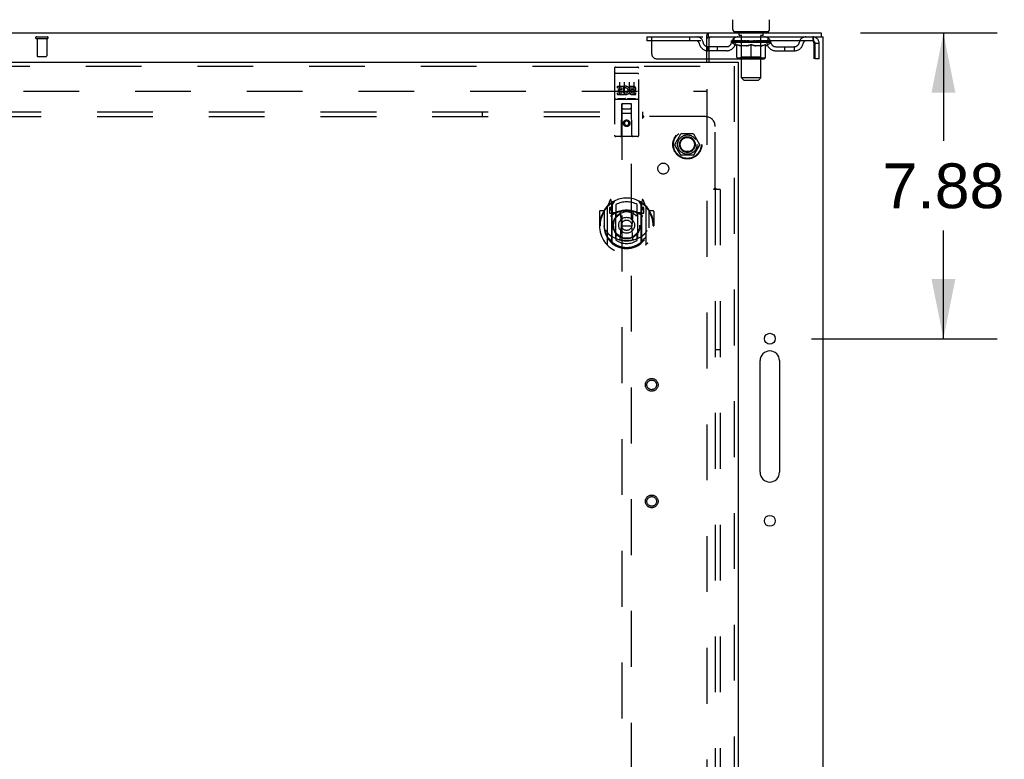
# Model space of a CAD drawing. Header units: inches. Extents: x 0 to 262, y 0 to 169.
# Tile 67 of 78: x 87 to 112, y 105 to 124. Entities that reach past the tile are written whole.
import ezdxf

# ---------------------------------------------------------------- set-up
doc = ezdxf.new("R2010")
doc.units = ezdxf.units.IN
doc.header["$LTSCALE"] = 14.384615
doc.header["$MEASUREMENT"] = 0
doc.linetypes.add('HIDDEN', pattern=[0.2, 0.1, -0.1])
doc.layers.get('0').update_dxf_attribs({"linetype": 'CONTINUOUS'})
for name, color, linetype in [('DEFAULT_2', 8, 'HIDDEN'), ('DIMENSIONS', 7, 'CONTINUOUS'), ('MAIN_DOOR_ASSEMBLY', 7, 'CONTINUOUS'), ('SUBPANEL', 7, 'CONTINUOUS')]:
    doc.layers.add(name, color=color, linetype=linetype)
doc.styles.get("Standard").update_dxf_attribs({"font": 'arial.ttf'})
doc.dimstyles.new('DIMSTYLE_1', dxfattribs={"dimtxt": 1.153846, "dimasz": 1.538462, "dimexe": 0.09, "dimexo": 0.07, "dimgap": 0.0375, "dimtad": 0, "dimtih": 1, "dimtoh": 1, "dimzin": 4, "dimdsep": 46, "dimtxsty": 'Standard', "dimblk": '_FILLED', "dimblk1": '_FILLED', "dimblk2": '_FILLED', "dimcen": 0.09, "dimadec": 3, "dimazin": 1, "dimtfac": 1, "dimtdec": 3, "dimtofl": 0, "dimtmove": 0, "dimatfit": 3, "dimldrblk": '_FILLED', "dimfxl": 0, "dimtolj": 1, "dimtzin": 4, "dimarcsym": 0})

# ---------------------------------------------------------------- blocks, each defined once
blk = doc.blocks.new('_FILLED')
at = {"color": 0, "linetype": 'ByBlock'}
blk.add_solid([(0, 0), (-1, 0.2), (-1, -0.2)], dxfattribs=at)
blk = doc.blocks.new('*D14')
at = {"layer": 'DIMENSIONS', "color": 2, "linetype": 'Continuous'}
for p, q in [((108.726, 123.629), (112.244, 123.629)), ((110.859, 123.629), (110.859, 120.846)), ((110.859, 115.754), (110.859, 118.538)), ((107.463, 115.754), (112.244, 115.754))]:
    blk.add_line(p, q, dxfattribs=at)
at = {"layer": 'DIMENSIONS', "color": 2, "linetype": 'Continuous', "xscale": 1.5384615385, "yscale": 1.5384615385, "zscale": 1.5384615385}
for p, rotation in [((110.859, 123.629), 90), ((110.859, 115.754), 270)]:
    blk.add_blockref('_FILLED', p, dxfattribs=dict(at, rotation=rotation))
at = {"layer": 'DIMENSIONS', "color": 2, "linetype": 'Continuous', "insert": (110.859, 120.269), "char_height": 1.1538, "width": 3.13554, "attachment_point": 2, "line_spacing_factor": 0.9}
blk.add_mtext('7.88', dxfattribs=at)

msp = doc.modelspace()

# ---------------------------------------------------------------- linework, layer by layer
at = {"color": 7, "linetype": 'Continuous'}
for p, q in [((105.433, 123.719), (105.433, 123.968)), ((106.383, 123.719), (106.383, 123.968)), ((58.814, 123.629), (107.71, 123.629)), ((104.762, 122.879), (104.762, 123.53)), ((104.801, 123.629), (104.801, 123.525)), ((105.47, 123.659), (105.47, 123.629)), ((106.345, 123.659), (105.47, 123.659)), ((106.345, 123.659), (106.345, 123.629)), ((107.71, 123.629), (107.71, 123.525))]:
    msp.add_line(p, q, dxfattribs=at)
at = {"color": 3, "linetype": 'Continuous'}
for p, q in [((104.801, 123.525), (107.762, 123.525)), ((107.762, 63.733), (107.762, 123.525)), ((104.814, 123.465), (104.814, 122.879)), ((104.762, 122.963), (104.814, 122.963)), ((106.137, 112.316), (106.137, 115.191)), ((106.637, 115.191), (106.637, 112.316))]:
    msp.add_line(p, q, dxfattribs=at)
at = {"color": 7, "linetype": 'Continuous'}
for points in [[(104.762, 123.53), (104.763, 123.533), (104.764, 123.537), (104.765, 123.541), (104.767, 123.546), (104.768, 123.552), (104.769, 123.558), (104.77, 123.563), (104.772, 123.575)], [(104.772, 123.575), (104.773, 123.58), (104.774, 123.586), (104.775, 123.591), (104.777, 123.597), (104.778, 123.602), (104.779, 123.606), (104.781, 123.61), (104.782, 123.614), (104.784, 123.617), (104.786, 123.62), (104.788, 123.623), (104.79, 123.625), (104.792, 123.627), (104.795, 123.628), (104.797, 123.629), (104.799, 123.629), (104.801, 123.629)]]:
    msp.add_lwpolyline(points, dxfattribs=at)
at = {"color": 3, "linetype": 'Continuous'}
msp.add_lwpolyline([(104.762, 123.481), (104.764, 123.481), (104.766, 123.482), (104.768, 123.483), (104.77, 123.484), (104.772, 123.485), (104.774, 123.487), (104.776, 123.488), (104.777, 123.49), (104.779, 123.492), (104.78, 123.494), (104.781, 123.496), (104.783, 123.498), (104.784, 123.5), (104.785, 123.503), (104.786, 123.505), (104.787, 123.508), (104.788, 123.51), (104.789, 123.512), (104.79, 123.515), (104.791, 123.517), (104.792, 123.519), (104.793, 123.52), (104.795, 123.522), (104.796, 123.523), (104.797, 123.524), (104.799, 123.525), (104.8, 123.525), (104.801, 123.525)], dxfattribs=at)
for centre in [(106.387, 115.754), (106.387, 111.066)]:
    msp.add_circle(centre, 0.141, dxfattribs=at)
for centre, radius, start, end in [((104.874, 123.465), 0.06, 90, 180), ((106.387, 115.191), 0.25, 0, 180), ((106.387, 112.316), 0.25, 180, 360)]:
    msp.add_arc(centre, radius, start, end, dxfattribs=at)
at = {"color": 7, "linetype": 'Continuous'}
for centre, start, end in [((105.493, 123.719), 180, 270), ((106.323, 123.719), 270, 360)]:
    msp.add_arc(centre, 0.06, start, end, dxfattribs=at)
at = {"layer": 'DEFAULT_2', "color": 8, "linetype": 'HIDDEN'}
for p, q in [((87.495, 123.525), (87.779, 123.525)), ((103.22, 123.525), (103.22, 123.421)), ((103.22, 123.525), (104.801, 123.525)), ((103.345, 123.088), (103.345, 123.525)), ((104.32, 123.525), (104.32, 123.421)), ((105.47, 123.421), (105.47, 123.525)), ((105.563, 123.659), (105.563, 123.629)), ((105.598, 123.569), (105.598, 123.649)), ((105.667, 123.559), (105.608, 123.559)), ((105.659, 122.469), (105.659, 123.549)), ((106.208, 123.559), (106.148, 123.559)), ((106.157, 122.469), (106.157, 123.549)), ((106.218, 123.569), (106.218, 123.649)), ((106.253, 123.659), (106.253, 123.629)), ((106.345, 123.421), (106.345, 123.525)), ((107.491, 123.525), (107.491, 123.421)), ((107.493, 123.524), (107.491, 123.525)), ((87.495, 123.482), (87.779, 123.482)), ((87.513, 123.482), (87.513, 123.035)), ((87.761, 123.482), (87.761, 123.035)), ((107.491, 123.421), (103.22, 123.421)), ((104.793, 123.17), (104.793, 123.274)), ((105.276, 123.274), (104.793, 123.274)), ((105.043, 123.17), (105.043, 123.274)), ((105.401, 123.384), (105.401, 123.421)), ((106.414, 123.384), (105.401, 123.384)), ((105.529, 123.295), (105.401, 123.384)), ((105.409, 123.416), (105.409, 123.421)), ((105.416, 123.413), (105.416, 123.416)), ((105.416, 123.413), (106.399, 123.413)), ((105.423, 123.413), (105.423, 123.416)), ((105.424, 123.413), (105.424, 123.416)), ((105.432, 123.416), (105.432, 123.421)), ((105.445, 123.413), (105.445, 123.416)), ((105.446, 123.413), (105.446, 123.416)), ((105.469, 123.416), (105.469, 123.421)), ((105.481, 123.413), (105.481, 123.416)), ((105.483, 123.413), (105.483, 123.416)), ((105.646, 123.416), (105.485, 123.416)), ((105.52, 123.416), (105.52, 123.421)), ((105.521, 123.413), (105.521, 123.416)), ((105.521, 123.413), (105.521, 123.416)), ((105.524, 123.413), (105.524, 123.416)), ((105.529, 123.295), (105.537, 123.295)), ((105.53, 123.413), (105.53, 123.416)), ((105.53, 123.413), (105.53, 123.416)), ((105.532, 123.413), (105.532, 123.416)), ((105.535, 123.413), (105.535, 123.416)), ((105.537, 123.005), (105.537, 123.329)), ((105.538, 123.413), (105.538, 123.416)), ((105.55, 123.413), (105.55, 123.416)), ((105.564, 123.413), (105.564, 123.416)), ((105.565, 123.413), (105.565, 123.418)), ((105.581, 123.413), (105.581, 123.416)), ((105.582, 123.416), (105.582, 123.421)), ((105.59, 123.413), (105.59, 123.416)), ((105.593, 123.413), (105.593, 123.416)), ((105.601, 123.413), (105.601, 123.416)), ((105.61, 123.413), (105.61, 123.419)), ((105.622, 123.413), (105.622, 123.416)), ((105.624, 123.413), (105.624, 123.416)), ((105.646, 123.413), (105.646, 123.416)), ((105.7, 123.416), (105.65, 123.416)), ((105.795, 123.295), (105.651, 123.295)), ((105.654, 123.416), (105.654, 123.421)), ((105.658, 123.007), (105.658, 123.381)), ((105.66, 123.413), (105.66, 123.416)), ((105.664, 123.413), (105.664, 123.416)), ((105.668, 123.413), (105.668, 123.42)), ((105.672, 123.413), (105.672, 123.416)), ((105.68, 123.413), (105.68, 123.416)), ((105.7, 123.413), (105.7, 123.416)), ((105.76, 123.416), (105.712, 123.416)), ((105.729, 123.413), (105.729, 123.416)), ((105.734, 123.416), (105.734, 123.421)), ((105.737, 123.413), (105.737, 123.416)), ((105.739, 123.413), (105.739, 123.421)), ((105.741, 123.413), (105.741, 123.416)), ((105.747, 123.413), (105.747, 123.416)), ((105.76, 123.413), (105.76, 123.416)), ((105.824, 123.416), (105.78, 123.416)), ((105.791, 123.413), (105.791, 123.416)), ((105.816, 123.416), (105.908, 123.421)), ((105.82, 123.416), (105.82, 123.421)), ((105.82, 123.416), (105.82, 123.421)), ((105.82, 123.421), (105.82, 123.421)), ((105.82, 123.413), (105.82, 123.416)), ((105.823, 123.413), (105.823, 123.416)), ((105.824, 123.413), (105.824, 123.416)), ((105.824, 123.413), (105.824, 123.416)), ((105.891, 123.416), (105.852, 123.416)), ((105.857, 123.413), (105.857, 123.416)), ((105.891, 123.413), (105.891, 123.416)), ((105.905, 123.416), (105.905, 123.416)), ((105.905, 123.413), (105.905, 123.416)), ((105.905, 123.413), (105.905, 123.416)), ((105.908, 123.416), (105.908, 123.421)), ((105.908, 122.975), (105.908, 123.33)), ((105.91, 123.413), (105.91, 123.416)), ((105.91, 123.413), (105.91, 123.416)), ((105.91, 123.416), (105.91, 123.416)), ((105.911, 123.416), (105.963, 123.416)), ((105.924, 123.413), (105.924, 123.416)), ((105.937, 123.416), (105.937, 123.419)), ((105.937, 123.419), (105.999, 123.416)), ((105.954, 123.416), (105.954, 123.418)), ((105.958, 123.413), (105.958, 123.416)), ((105.991, 123.413), (105.991, 123.416)), ((105.991, 123.413), (105.991, 123.416)), ((105.991, 123.416), (106.035, 123.416)), ((105.992, 123.413), (105.992, 123.416)), ((105.995, 123.416), (105.995, 123.421)), ((105.995, 123.416), (105.995, 123.421)), ((105.995, 123.421), (105.995, 123.421)), ((105.995, 123.413), (105.995, 123.416)), ((106.164, 123.295), (106.02, 123.295)), ((106.024, 123.413), (106.024, 123.416)), ((106.055, 123.413), (106.055, 123.416)), ((106.055, 123.416), (106.103, 123.416)), ((106.068, 123.413), (106.068, 123.416)), ((106.074, 123.413), (106.074, 123.416)), ((106.076, 123.413), (106.076, 123.421)), ((106.078, 123.413), (106.078, 123.416)), ((106.081, 123.416), (106.081, 123.421)), ((106.086, 123.413), (106.086, 123.416)), ((106.115, 123.413), (106.115, 123.416)), ((106.115, 123.416), (106.165, 123.416)), ((106.135, 123.413), (106.135, 123.416)), ((106.143, 123.413), (106.143, 123.416)), ((106.147, 123.413), (106.147, 123.42)), ((106.151, 123.413), (106.151, 123.416)), ((106.155, 123.413), (106.155, 123.416)), ((106.158, 123.007), (106.158, 123.381)), ((106.161, 123.416), (106.161, 123.421)), ((106.169, 123.413), (106.169, 123.416)), ((106.169, 123.416), (106.33, 123.416)), ((106.191, 123.413), (106.191, 123.416)), ((106.193, 123.413), (106.193, 123.416)), ((106.205, 123.413), (106.205, 123.419)), ((106.214, 123.413), (106.214, 123.416)), ((106.222, 123.413), (106.222, 123.416)), ((106.225, 123.413), (106.225, 123.416)), ((106.233, 123.416), (106.233, 123.421)), ((106.234, 123.413), (106.234, 123.416)), ((106.25, 123.413), (106.25, 123.418)), ((106.251, 123.413), (106.251, 123.416)), ((106.265, 123.413), (106.265, 123.416)), ((106.277, 123.413), (106.277, 123.416)), ((106.278, 123.005), (106.278, 123.329)), ((106.278, 123.295), (106.286, 123.295)), ((106.28, 123.413), (106.28, 123.416)), ((106.283, 123.413), (106.283, 123.416)), ((106.285, 123.413), (106.285, 123.416)), ((106.285, 123.413), (106.285, 123.416)), ((106.286, 123.295), (106.414, 123.384)), ((106.291, 123.413), (106.291, 123.416)), ((106.294, 123.413), (106.294, 123.416)), ((106.294, 123.413), (106.294, 123.416)), ((106.295, 123.416), (106.295, 123.421)), ((106.332, 123.413), (106.332, 123.416)), ((106.334, 123.413), (106.334, 123.416)), ((106.346, 123.416), (106.346, 123.421)), ((106.369, 123.413), (106.369, 123.416)), ((106.37, 123.413), (106.37, 123.416)), ((106.383, 123.416), (106.383, 123.421)), ((106.391, 123.413), (106.391, 123.416)), ((106.392, 123.413), (106.392, 123.416)), ((106.399, 123.413), (106.399, 123.416)), ((106.406, 123.416), (106.406, 123.421)), ((106.414, 123.384), (106.414, 123.421)), ((106.539, 123.274), (107.022, 123.274)), ((106.772, 123.17), (106.772, 123.274)), ((107.022, 123.17), (107.022, 123.274)), ((107.524, 123.358), (107.524, 122.963)), ((107.554, 122.963), (107.554, 123.358)), ((107.658, 123.358), (107.554, 123.358)), ((107.658, 122.963), (107.658, 123.358)), ((87.523, 123.025), (87.751, 123.025)), ((105.276, 123.17), (104.793, 123.17)), ((105.658, 123.007), (105.626, 122.975)), ((106.158, 123.007), (105.658, 123.007)), ((106.158, 123.007), (106.189, 122.975)), ((106.539, 123.17), (107.022, 123.17)), ((103.47, 122.963), (104.762, 122.963)), ((104.814, 122.963), (107.524, 122.963)), ((106.248, 122.975), (105.567, 122.975)), ((107.658, 122.963), (107.554, 122.963)), ((106.157, 122.469), (105.659, 122.469)), ((105.719, 122.409), (105.659, 122.469)), ((105.719, 122.409), (106.097, 122.409)), ((106.097, 122.409), (106.157, 122.469)), ((84.283, 122.129), (104.762, 122.129)), ((104.762, 122.181), (104.762, 65.077)), ((103.944, 120.759), (104.098, 121.027)), ((104.416, 121.032), (104.107, 121.032)), ((104.425, 121.027), (104.579, 120.759)), ((104.098, 120.482), (103.944, 120.749)), ((104.579, 120.749), (104.425, 120.482)), ((104.416, 120.477), (104.107, 120.477))]:
    msp.add_line(p, q, dxfattribs=at)
for points in [[(107.493, 123.524), (107.495, 123.521), (107.498, 123.516), (107.5, 123.509), (107.502, 123.5), (107.505, 123.489), (107.507, 123.476), (107.509, 123.462), (107.512, 123.447), (107.514, 123.431), (107.516, 123.413), (107.519, 123.395), (107.521, 123.377), (107.524, 123.358)], [(105.651, 123.295), (105.632, 123.298), (105.613, 123.303), (105.595, 123.308), (105.576, 123.314), (105.556, 123.321), (105.537, 123.329)], [(105.537, 123.329), (105.558, 123.321), (105.578, 123.314), (105.598, 123.308), (105.618, 123.303), (105.637, 123.298), (105.657, 123.295)], [(105.787, 123.295), (105.807, 123.298), (105.827, 123.303), (105.847, 123.308), (105.867, 123.315), (105.887, 123.322), (105.908, 123.33)], [(105.908, 123.328), (105.888, 123.321), (105.869, 123.314), (105.85, 123.308), (105.832, 123.303), (105.813, 123.298), (105.795, 123.295)], [(105.908, 123.33), (105.928, 123.322), (105.949, 123.315), (105.969, 123.308), (105.989, 123.303), (106.009, 123.298), (106.028, 123.295)], [(106.02, 123.295), (106.002, 123.298), (105.983, 123.303), (105.965, 123.308), (105.946, 123.314), (105.927, 123.321), (105.908, 123.328)], [(106.158, 123.295), (106.178, 123.298), (106.198, 123.303), (106.217, 123.308), (106.237, 123.314), (106.258, 123.321), (106.278, 123.329)], [(106.278, 123.329), (106.258, 123.321), (106.239, 123.314), (106.22, 123.308), (106.201, 123.303), (106.183, 123.298), (106.164, 123.295)], [(107.495, 123.42), (107.493, 123.421), (107.491, 123.421)], [(107.495, 123.42), (107.498, 123.418), (107.5, 123.415), (107.502, 123.412), (107.505, 123.408), (107.507, 123.403), (107.509, 123.398), (107.512, 123.392), (107.514, 123.386), (107.516, 123.379), (107.519, 123.372), (107.521, 123.365), (107.524, 123.358)]]:
    msp.add_lwpolyline(points, dxfattribs=at)
for radius in [0.372, 0.356, 0.204, 0.183]:
    msp.add_circle((104.262, 120.754), radius, dxfattribs=at)
for centre, radius, start, end in [((87.495, 123.504), 0.0215, 90, 270), ((87.779, 123.504), 0.0215, 270, 90), ((104.504, 123.358), 0.167, 8.0716, 90), ((105.565, 123.358), 0.167, 90, 171.9284), ((105.588, 123.649), 0.01, 0, 90), ((105.608, 123.569), 0.01, 180, 270), ((105.649, 123.549), 0.01, 0, 90), ((106.167, 123.549), 0.01, 90, 180), ((106.208, 123.569), 0.01, 270, 360), ((106.228, 123.649), 0.01, 90, 180), ((106.25, 123.358), 0.167, 8.0716, 90), ((107.311, 123.358), 0.167, 90, 171.9284), ((107.491, 123.358), 0.167, 0, 90), ((104.504, 123.359), 0.0625, 7.9863, 90), ((104.793, 123.399), 0.229, 187.9863, 270), ((104.793, 123.399), 0.125, 188.0716, 270), ((105.276, 123.399), 0.125, 270, 351.9284), ((105.276, 123.399), 0.229, 270, 352.0137), ((105.565, 123.359), 0.0625, 90, 172.0137), ((105.626, 123.381), 0.0318, 0, 90), ((106.189, 123.381), 0.0318, 90, 180), ((106.25, 123.359), 0.0625, 7.9863, 90), ((106.539, 123.399), 0.229, 187.9863, 270), ((106.539, 123.399), 0.125, 188.0716, 270), ((107.022, 123.399), 0.125, 270, 351.9284), ((107.022, 123.399), 0.229, 270, 352.0137), ((107.311, 123.359), 0.0625, 90, 172.0137), ((107.491, 123.358), 0.063, 0, 90), ((87.523, 123.035), 0.01, 180, 270), ((87.751, 123.035), 0.01, 270, 360), ((103.47, 123.088), 0.125, 180, 270), ((105.567, 123.005), 0.0296, 180, 270), ((106.248, 123.005), 0.0296, 270, 360), ((104.107, 121.022), 0.01, 90.0113, 149.988), ((104.416, 121.022), 0.01, 30.0108, 89.9876), ((103.953, 120.754), 0.01, 150.0117, 209.9873), ((104.57, 120.754), 0.01, 330.0117, 29.9873), ((104.107, 120.487), 0.01, 210.0108, 269.9876), ((104.416, 120.487), 0.01, 270.0113, 329.988)]:
    msp.add_arc(centre, radius, start, end, dxfattribs=at)
for centre, major_axis, ratio, start_param, end_param in [((105.908, 123.421), (0.506, 0.005), 0.05963, 2.96643, 3.140963), ((105.385, 123.412), (0.158, 0), 0.060556, 0.430652, 1.470503), ((105.908, 123.421), (0.506, 0), 0.060556, -3.141593, -2.96706), ((105.385, 123.406), (0.158, 0.002), 0.05963, 1.376596, 1.469874), ((105.908, 123.421), (0.506, 0.011), 0.05688, 2.791345, 2.965878), ((105.366, 123.412), (0.158, 0.002), 0.05963, 0.25549, 1.295341), ((105.421, 123.412), (0.158, -0.002), 0.05963, 0.605815, 1.645666), ((105.908, 123.421), (0.506, -0.005), 0.05963, -2.96643, -2.791898), ((105.421, 123.406), (0.158, 0), 0.060556, 1.551758, 1.645036), ((105.366, 123.406), (0.158, 0.003), 0.05688, 1.20151, 1.294789), ((105.422, 123.408), (0.131, 0.001), 0.05963, 1.065228, 1.614276), ((105.406, 123.408), (0.131, 0.003), 0.05688, 0.890143, 1.43919), ((105.452, 123.408), (0.131, 0), 0.060556, 1.240391, 1.789438), ((105.908, 123.421), (0.506, 0.015), 0.052395, 2.616403, 2.790936), ((105.363, 123.412), (0.158, 0.003), 0.05688, 0.080405, 1.120256), ((105.471, 123.412), (0.158, -0.003), 0.05688, 0.7809, 1.820751), ((105.908, 123.421), (0.506, -0.011), 0.05688, -2.791345, -2.616812), ((105.471, 123.406), (0.158, -0.002), 0.05963, 1.72692, 1.820198), ((105.363, 123.406), (0.158, 0.005), 0.052395, 1.026568, 1.119847), ((105.405, 123.408), (0.131, 0.004), 0.052395, 0.715201, 1.264248), ((105.497, 123.408), (0.131, -0.001), 0.05963, 1.415553, 1.9646), ((105.908, 123.421), (0.506, 0.02), 0.046319, 2.441654, 2.616187), ((105.534, 123.412), (0.158, -0.005), 0.052395, 0.955842, 1.995693), ((105.377, 123.412), (0.158, 0.005), 0.052395, -0.094537, 0.945314), ((105.908, 123.421), (0.506, -0.015), 0.052395, -2.616403, -2.44187), ((105.534, 123.406), (0.158, -0.003), 0.05688, 1.902006, 1.995284), ((105.377, 123.406), (0.158, 0.006), 0.046319, 0.851819, 0.945098), ((105.42, 123.408), (0.131, 0.005), 0.046319, 0.540452, 1.089499), ((105.553, 123.408), (0.131, -0.003), 0.05688, 1.590638, 2.139686), ((105.908, 123.421), (0.506, 0.024), 0.038841, 2.267123, 2.441656), ((105.609, 123.412), (0.158, -0.006), 0.046319, 1.130591, 2.170442), ((105.406, 123.412), (0.158, 0.006), 0.046319, -0.269286, 0.770565), ((105.908, 123.421), (0.506, -0.02), 0.046319, -2.441654, -2.267121), ((105.609, 123.406), (0.158, -0.005), 0.052395, 2.076947, 2.170226), ((105.406, 123.406), (0.158, 0.007), 0.038841, 0.677289, 0.770567), ((105.45, 123.408), (0.131, 0.006), 0.038841, 0.365921, 0.914969), ((105.621, 123.408), (0.131, -0.004), 0.052395, 1.76558, 2.314627), ((105.908, 123.421), (0.506, 0.027), 0.030195, 2.09281, 2.267343), ((105.693, 123.412), (0.158, -0.007), 0.038841, 1.305122, 2.344973), ((105.451, 123.412), (0.158, 0.007), 0.038841, -0.443817, 0.596034), ((105.908, 123.421), (0.506, -0.024), 0.038841, -2.267123, -2.092591), ((105.693, 123.406), (0.158, -0.006), 0.046319, 2.251696, 2.344975), ((105.451, 123.406), (0.158, 0.008), 0.030195, 0.502975, 0.596254), ((105.493, 123.408), (0.131, 0.007), 0.030195, 0.191608, 0.740655), ((105.697, 123.408), (0.131, -0.005), 0.046319, 1.940329, 2.489376), ((105.51, 123.412), (0.158, 0.008), 0.030195, -0.61813, 0.421721), ((105.908, 123.421), (0.506, 0.029), 0.020645, 1.918687, 2.09322), ((105.783, 123.412), (0.158, -0.008), 0.030195, 1.479435, 2.519286), ((105.908, 123.421), (0.506, -0.027), 0.030195, -2.09281, -1.918277), ((105.783, 123.406), (0.158, -0.007), 0.038841, 2.426227, 2.519505), ((105.51, 123.406), (0.158, 0.009), 0.020645, 0.328852, 0.422131), ((105.549, 123.408), (0.131, 0.007), 0.020645, 0.017485, 0.566532), ((105.78, 123.408), (0.131, -0.006), 0.038841, 2.11486, 2.663907), ((105.581, 123.412), (0.158, 0.009), 0.020645, -0.792253, 0.247598), ((105.908, 123.421), (0.506, 0.03), 0.010478, 1.744704, 1.919237), ((105.877, 123.412), (0.158, -0.009), 0.020645, 1.653558, 2.693409), ((105.908, 123.421), (0.506, -0.029), 0.020645, -1.918687, -1.744154), ((105.877, 123.406), (0.158, -0.008), 0.030195, 2.60054, 2.693819), ((105.581, 123.406), (0.158, 0.009), 0.010478, 0.154869, 0.248148), ((105.616, 123.408), (0.131, 0.008), 0.010478, 6.126688, 6.675735), ((105.867, 123.408), (0.131, -0.007), 0.030195, 2.289173, 2.83822), ((105.662, 123.412), (0.158, 0.009), 0.010478, -0.966236, -0.000846), ((105.972, 123.412), (0.158, -0.009), 0.010478, 1.827541, 2.867392), ((105.908, 123.421), (0.506, -0.03), 0.010478, -1.744704, -1.563007), ((105.972, 123.406), (0.158, -0.009), 0.020645, 2.774664, 2.867942), ((105.954, 123.408), (0.131, -0.007), 0.020645, 2.463296, 3.012344), ((105.843, 123.412), (0.158, 0.009), 0.010478, 0.274201, 1.314052), ((105.774, 123.408), (0.131, 0.008), 0.010478, -0.000483, 0.504314), ((105.75, 123.406), (0.158, 0.009), 0.010478, 0.099668, 0.192946), ((105.908, 123.421), (0.506, 0.03), 0.010478, -1.571421, -1.396888), ((106.065, 123.406), (0.158, -0.009), 0.010478, 2.74231, 2.948646), ((106.041, 123.408), (0.131, -0.008), 0.010478, 2.637279, 3.14189), ((105.938, 123.412), (0.158, 0.009), 0.020645, 0.448184, 1.488034), ((105.861, 123.408), (0.131, 0.007), 0.020645, 0.129249, 0.678296), ((105.843, 123.406), (0.158, 0.009), 0.020645, 0.273651, 0.366929), ((105.908, 123.421), (0.506, 0.029), 0.020645, -1.397439, -1.222906), ((106.153, 123.412), (0.158, -0.009), 0.010478, -3.140747, -2.175357), ((105.908, 123.421), (0.506, -0.03), 0.010478, 1.222355, 1.396888), ((106.032, 123.412), (0.158, 0.008), 0.030195, 0.622307, 1.662158), ((105.948, 123.408), (0.131, 0.007), 0.030195, 0.303372, 0.852419), ((106.199, 123.408), (0.131, -0.008), 0.010478, 2.749043, 3.29809), ((106.234, 123.412), (0.158, -0.009), 0.020645, 2.893995, 3.933846), ((105.938, 123.406), (0.158, 0.008), 0.030195, 0.447774, 0.541052), ((106.234, 123.406), (0.158, -0.009), 0.010478, 2.893445, 2.986723), ((105.908, 123.421), (0.506, 0.027), 0.030195, -1.223315, -1.048783), ((105.908, 123.421), (0.506, -0.029), 0.020645, 1.048373, 1.222906), ((106.122, 123.412), (0.158, 0.007), 0.038841, 0.79662, 1.836471), ((106.035, 123.408), (0.131, 0.006), 0.038841, 0.477686, 1.026733), ((106.266, 123.408), (0.131, -0.007), 0.020645, 2.57506, 3.124108), ((106.206, 123.412), (0.158, 0.006), 0.046319, 0.971151, 2.011002), ((106.305, 123.412), (0.158, -0.008), 0.030195, 2.719872, 3.759723), ((106.032, 123.406), (0.158, 0.007), 0.038841, 0.622087, 0.715366), ((106.305, 123.406), (0.158, -0.009), 0.020645, 2.719462, 2.812741), ((105.908, 123.421), (0.506, 0.024), 0.038841, -1.049002, -0.874469), ((105.908, 123.421), (0.506, -0.027), 0.030195, 0.87425, 1.048783), ((106.118, 123.408), (0.131, 0.005), 0.046319, 0.652216, 1.201263), ((106.281, 123.412), (0.158, 0.005), 0.052395, 1.1459, 2.185751), ((106.322, 123.408), (0.131, -0.007), 0.030195, 2.400937, 2.949985), ((106.364, 123.412), (0.158, -0.007), 0.038841, 2.545558, 3.585409), ((106.194, 123.408), (0.131, 0.004), 0.052395, 0.826965, 1.376012), ((106.122, 123.406), (0.158, 0.006), 0.046319, 0.796618, 0.889896), ((106.364, 123.406), (0.158, -0.008), 0.030195, 2.545339, 2.638617), ((106.344, 123.412), (0.158, 0.003), 0.05688, 1.320842, 2.360692), ((105.908, 123.421), (0.506, 0.02), 0.046319, -0.874471, -0.699939), ((105.908, 123.421), (0.506, -0.024), 0.038841, 0.699936, 0.874469), ((106.409, 123.412), (0.158, -0.006), 0.046319, 2.371028, 3.410879), ((106.365, 123.408), (0.131, -0.006), 0.038841, 2.226624, 2.775671), ((106.394, 123.412), (0.158, 0.002), 0.05963, 1.495927, 2.535778), ((106.262, 123.408), (0.131, 0.003), 0.05688, 1.001907, 1.550954), ((106.438, 123.412), (0.158, -0.005), 0.052395, 2.196279, 3.23613), ((106.395, 123.408), (0.131, -0.005), 0.046319, 2.052093, 2.601141), ((106.206, 123.406), (0.158, 0.005), 0.052395, 0.971367, 1.064645), ((106.409, 123.406), (0.158, -0.007), 0.038841, 2.371026, 2.464304), ((106.43, 123.412), (0.158, 0), 0.060556, 1.671089, 2.71094), ((106.452, 123.412), (0.158, -0.003), 0.05688, 2.021337, 3.061188), ((105.908, 123.421), (0.506, 0.015), 0.052395, -0.699723, -0.52519), ((105.908, 123.421), (0.506, -0.02), 0.046319, 0.525406, 0.699939), ((106.449, 123.412), (0.158, -0.002), 0.05963, 1.846251, 2.886102), ((106.318, 123.408), (0.131, 0.001), 0.05963, 1.176993, 1.72604), ((106.41, 123.408), (0.131, -0.004), 0.052395, 1.877344, 2.426392), ((106.363, 123.408), (0.131, 0), 0.060556, 1.352155, 1.901202), ((106.409, 123.408), (0.131, -0.003), 0.05688, 1.702402, 2.25145), ((106.393, 123.408), (0.131, -0.001), 0.05963, 1.527317, 2.076364), ((106.281, 123.406), (0.158, 0.003), 0.05688, 1.146309, 1.239587), ((106.438, 123.406), (0.158, -0.006), 0.046319, 2.196495, 2.289773), ((105.908, 123.421), (0.506, 0.011), 0.05688, -0.524781, -0.350248), ((105.908, 123.421), (0.506, -0.015), 0.052395, 0.350657, 0.52519), ((106.344, 123.406), (0.158, 0.002), 0.05963, 1.321394, 1.414673), ((106.452, 123.406), (0.158, -0.005), 0.052395, 2.021746, 2.115024), ((105.908, 123.421), (0.506, 0.005), 0.05963, -0.349695, -0.175162), ((105.908, 123.421), (0.506, -0.011), 0.05688, 0.175715, 0.350248), ((106.394, 123.406), (0.158, 0), 0.060556, 1.496556, 1.589835), ((106.449, 123.406), (0.158, -0.003), 0.05688, 1.846804, 1.940083), ((106.43, 123.406), (0.158, -0.002), 0.05963, 1.671719, 1.764997), ((105.908, 123.421), (0.506, 0), 0.060556, -0.174533, 0), ((105.908, 123.421), (0.506, -0.005), 0.05963, 0.000629, 0.175162)]:
    msp.add_ellipse(centre, major_axis=major_axis, ratio=ratio, start_param=start_param, end_param=end_param, dxfattribs=at)
at = {"layer": 'MAIN_DOOR_ASSEMBLY', "color": 3, "linetype": 'Continuous'}
for p, q in [((83.012, 122.879), (105.574, 122.879)), ((105.574, 122.775), (105.574, 64.483))]:
    msp.add_line(p, q, dxfattribs=at)
at = {"layer": 'MAIN_DOOR_ASSEMBLY', "color": 8, "linetype": 'HIDDEN'}
for p, q in [((83.012, 122.775), (105.574, 122.775)), ((102.417, 122.747), (102.982, 122.747)), ((105.47, 122.775), (105.47, 64.483)), ((102.387, 122.717), (102.387, 120.992)), ((102.403, 122.588), (102.402, 122.588)), ((102.404, 122.588), (102.403, 122.588)), ((102.405, 122.588), (102.404, 122.588)), ((102.405, 122.588), (102.405, 122.588)), ((102.406, 122.588), (102.405, 122.588)), ((102.407, 122.588), (102.406, 122.588)), ((102.408, 122.588), (102.407, 122.588)), ((102.409, 122.588), (102.408, 122.588)), ((102.409, 122.589), (102.409, 122.588)), ((102.41, 122.589), (102.409, 122.589)), ((102.411, 122.589), (102.41, 122.589)), ((102.412, 122.589), (102.411, 122.589)), ((102.413, 122.589), (102.412, 122.589)), ((102.414, 122.589), (102.413, 122.589)), ((102.414, 122.589), (102.414, 122.589)), ((102.415, 122.589), (102.414, 122.589)), ((102.416, 122.589), (102.415, 122.589)), ((102.416, 122.589), (102.982, 122.589)), ((102.982, 122.589), (102.982, 122.589)), ((102.982, 122.589), (102.983, 122.589)), ((102.983, 122.589), (102.984, 122.589)), ((102.984, 122.589), (102.985, 122.589)), ((102.985, 122.589), (102.986, 122.589)), ((102.986, 122.589), (102.987, 122.589)), ((102.987, 122.589), (102.987, 122.589)), ((102.987, 122.589), (102.988, 122.589)), ((102.988, 122.589), (102.989, 122.589)), ((102.989, 122.589), (102.99, 122.588)), ((102.99, 122.588), (102.991, 122.588)), ((102.991, 122.588), (102.991, 122.588)), ((102.993, 122.588), (102.993, 122.588)), ((102.993, 122.588), (102.994, 122.588)), ((102.994, 122.588), (102.995, 122.588)), ((103.011, 120.992), (103.011, 122.717)), ((102.467, 122.212), (102.467, 122.254)), ((102.467, 122.254), (102.623, 122.254)), ((102.512, 122.356), (102.512, 122.05)), ((102.623, 122.076), (102.623, 122.254)), ((102.648, 122.206), (102.631, 122.245)), ((102.637, 122.356), (102.637, 122.05)), ((102.762, 122.356), (102.762, 122.05)), ((102.78, 122.212), (102.78, 122.254)), ((102.78, 122.254), (102.872, 122.254)), ((102.887, 122.356), (102.887, 122.05)), ((102.467, 122.212), (102.581, 122.212)), ((102.467, 122.041), (102.467, 122.083)), ((102.467, 122.083), (102.581, 122.083)), ((102.467, 122.041), (102.623, 122.041)), ((102.488, 122.127), (102.488, 122.169)), ((102.488, 122.169), (102.581, 122.169)), ((102.488, 122.127), (102.581, 122.127)), ((102.581, 122.169), (102.581, 122.212)), ((102.581, 122.083), (102.581, 122.127)), ((102.623, 122.076), (102.636, 122.095)), ((102.623, 122.041), (102.623, 122.053)), ((102.627, 122.051), (102.623, 122.053)), ((102.78, 122.212), (102.872, 122.212)), ((102.84, 122.127), (102.886, 122.127)), ((102.843, 122.168), (102.872, 122.168)), ((102.843, 122.083), (102.936, 122.083)), ((102.843, 122.041), (102.936, 122.041)), ((102.936, 122.041), (102.936, 122.083)), ((102.417, 121.919), (102.982, 121.919)), ((102.66, 121.935), (102.488, 121.935)), ((102.569, 120.992), (102.573, 121.802)), ((102.594, 121.802), (102.573, 121.802)), ((102.574, 121.802), (102.574, 95.8)), ((102.804, 121.802), (102.594, 121.802)), ((102.91, 121.935), (102.738, 121.935)), ((102.826, 121.802), (102.804, 121.802)), ((102.824, 95.8), (102.824, 121.802)), ((102.829, 120.992), (102.826, 121.802)), ((102.827, 121.552), (102.571, 121.552)), ((102.614, 121.677), (102.784, 121.677)), ((102.699, 121.374), (102.637, 121.338)), ((102.637, 121.338), (102.637, 121.265)), ((102.637, 121.338), (102.647, 121.332)), ((102.637, 121.265), (102.647, 121.271)), ((102.637, 121.265), (102.699, 121.229)), ((102.699, 121.362), (102.647, 121.332)), ((102.647, 121.332), (102.647, 121.271)), ((102.647, 121.271), (102.699, 121.241)), ((102.699, 121.374), (102.699, 121.362)), ((102.762, 121.338), (102.699, 121.374)), ((102.752, 121.332), (102.699, 121.362)), ((102.699, 121.241), (102.752, 121.271)), ((102.699, 121.229), (102.762, 121.265)), ((102.699, 121.229), (102.699, 121.241)), ((102.762, 121.338), (102.752, 121.332)), ((102.752, 121.271), (102.752, 121.332)), ((102.762, 121.265), (102.752, 121.271)), ((102.762, 121.265), (102.762, 121.338)), ((102.982, 120.962), (102.417, 120.962)), ((102.274, 119.328), (102.203, 119.152)), ((102.296, 119.248), (102.295, 119.248)), ((102.295, 119.248), (102.295, 119.247)), ((102.295, 119.248), (102.295, 119.247)), ((102.317, 119.244), (102.302, 119.325)), ((102.317, 118.228), (102.317, 119.244)), ((102.324, 119.197), (102.394, 119.306)), ((102.324, 118.253), (102.324, 119.256)), ((102.327, 119.231), (102.327, 119.024)), ((102.424, 119.209), (102.424, 118.956)), ((102.974, 118.956), (102.974, 119.209)), ((103.004, 119.306), (103.074, 119.197)), ((103.072, 119.024), (103.072, 119.231)), ((103.074, 118.253), (103.074, 119.256)), ((103.096, 119.325), (103.082, 119.244)), ((103.082, 119.244), (103.082, 118.228)), ((103.103, 119.247), (103.099, 119.251)), ((103.195, 119.152), (103.124, 119.328)), ((101.999, 119.031), (101.999, 118.658)), ((102.117, 119.046), (102.014, 119.046)), ((102.117, 119.046), (102.117, 118.658)), ((102.125, 119.031), (102.117, 119.046)), ((102.124, 119.069), (102.124, 118.611)), ((102.199, 119.141), (102.199, 118.174)), ((102.257, 119.137), (102.257, 118.987)), ((102.324, 119.137), (102.257, 119.137)), ((102.257, 118.987), (102.317, 118.987)), ((102.265, 119.129), (102.294, 119.083)), ((102.417, 118.986), (102.344, 118.986)), ((102.347, 119.004), (102.412, 119.004)), ((102.417, 118.345), (102.417, 118.976)), ((102.536, 119.002), (102.567, 118.658)), ((102.862, 119.002), (102.832, 118.658)), ((103.054, 118.986), (102.982, 118.986)), ((102.982, 118.976), (102.982, 118.345)), ((102.986, 119.004), (103.052, 119.004)), ((103.142, 119.137), (103.074, 119.137)), ((103.082, 118.987), (103.142, 118.987)), ((103.104, 119.083), (103.133, 119.129)), ((103.142, 118.987), (103.142, 119.137)), ((103.199, 118.174), (103.199, 119.141)), ((103.282, 119.046), (103.273, 119.031)), ((103.274, 119.069), (103.274, 118.611)), ((103.282, 118.658), (103.282, 119.046)), ((103.384, 119.046), (103.282, 119.046)), ((103.399, 119.031), (103.399, 118.658)), ((101.999, 118.658), (102.014, 118.658)), ((102.117, 118.658), (102.132, 118.658)), ((102.124, 118.611), (102.124, 118.608)), ((102.536, 118.318), (102.567, 118.658)), ((102.567, 118.658), (102.832, 118.658)), ((102.862, 118.318), (102.832, 118.658)), ((103.282, 118.658), (103.267, 118.658)), ((103.274, 118.611), (103.274, 118.608)), ((103.384, 118.658), (103.399, 118.658)), ((102.424, 118.395), (102.424, 118.292)), ((102.974, 118.292), (102.974, 118.395))]:
    msp.add_line(p, q, dxfattribs=at)
at = {"layer": 'MAIN_DOOR_ASSEMBLY', "color": 7, "linetype": 'Continuous'}
msp.add_line((105.574, 122.879), (105.574, 122.775), dxfattribs=at)
at = {"layer": 'MAIN_DOOR_ASSEMBLY', "color": 8, "linetype": 'HIDDEN'}
for points in [[(102.402, 122.588), (102.402, 122.588), (102.402, 122.588), (102.401, 122.588), (102.401, 122.588), (102.401, 122.588), (102.4, 122.588), (102.4, 122.587), (102.399, 122.587), (102.399, 122.587), (102.399, 122.587), (102.398, 122.587), (102.398, 122.587), (102.398, 122.587), (102.397, 122.587), (102.397, 122.587), (102.397, 122.587), (102.397, 122.587), (102.396, 122.587), (102.396, 122.587), (102.396, 122.587), (102.395, 122.587), (102.395, 122.586), (102.395, 122.586), (102.394, 122.586), (102.394, 122.586), (102.394, 122.586), (102.394, 122.586), (102.393, 122.586), (102.393, 122.586), (102.393, 122.586), (102.393, 122.586), (102.392, 122.586), (102.392, 122.586), (102.392, 122.586), (102.392, 122.585), (102.391, 122.585), (102.391, 122.585), (102.391, 122.585), (102.391, 122.585), (102.39, 122.585), (102.39, 122.585), (102.39, 122.585), (102.39, 122.585), (102.39, 122.585), (102.389, 122.585), (102.389, 122.584), (102.389, 122.584), (102.389, 122.584), (102.389, 122.584), (102.389, 122.584), (102.388, 122.584), (102.388, 122.584), (102.388, 122.584), (102.388, 122.584), (102.388, 122.584), (102.388, 122.583), (102.388, 122.583), (102.388, 122.583), (102.387, 122.583), (102.387, 122.583), (102.387, 122.583), (102.387, 122.583), (102.387, 122.583), (102.387, 122.583), (102.387, 122.583), (102.387, 122.582), (102.387, 122.582), (102.387, 122.582), (102.387, 122.582), (102.387, 122.582), (102.387, 122.582), (102.387, 122.582), (102.387, 122.582), (102.387, 122.582), (102.387, 122.582), (102.387, 122.581), (102.387, 122.581)], [(102.991, 122.588), (102.992, 122.588), (102.993, 122.588)], [(102.995, 122.588), (102.996, 122.588), (102.996, 122.588), (102.996, 122.588), (102.997, 122.588), (102.997, 122.588), (102.997, 122.588), (102.998, 122.588), (102.998, 122.587), (102.999, 122.587), (102.999, 122.587), (102.999, 122.587), (103, 122.587), (103, 122.587), (103, 122.587), (103.001, 122.587), (103.001, 122.587), (103.001, 122.587), (103.001, 122.587), (103.002, 122.587), (103.002, 122.587), (103.002, 122.587), (103.003, 122.587), (103.003, 122.586), (103.003, 122.586), (103.004, 122.586), (103.004, 122.586), (103.004, 122.586), (103.004, 122.586), (103.005, 122.586), (103.005, 122.586), (103.005, 122.586), (103.005, 122.586), (103.006, 122.586), (103.006, 122.586), (103.006, 122.586), (103.006, 122.585), (103.007, 122.585), (103.007, 122.585), (103.007, 122.585), (103.007, 122.585), (103.008, 122.585), (103.008, 122.585), (103.008, 122.585), (103.008, 122.585), (103.008, 122.585), (103.009, 122.585), (103.009, 122.584), (103.009, 122.584), (103.009, 122.584), (103.009, 122.584), (103.009, 122.584), (103.01, 122.584), (103.01, 122.584), (103.01, 122.584), (103.01, 122.584), (103.01, 122.584), (103.01, 122.583), (103.01, 122.583), (103.01, 122.583), (103.011, 122.583), (103.011, 122.583), (103.011, 122.583), (103.011, 122.583), (103.011, 122.583), (103.011, 122.583), (103.011, 122.583), (103.011, 122.582), (103.011, 122.582), (103.011, 122.582), (103.011, 122.582), (103.011, 122.582), (103.011, 122.582), (103.011, 122.582), (103.011, 122.582), (103.011, 122.582), (103.011, 122.582), (103.011, 122.581), (103.011, 122.581)], [(102.488, 121.935), (102.488, 121.935), (102.488, 121.935), (102.487, 121.935), (102.487, 121.935), (102.487, 121.935), (102.487, 121.935), (102.487, 121.935), (102.486, 121.935), (102.486, 121.935), (102.486, 121.935), (102.486, 121.935), (102.486, 121.935), (102.486, 121.935), (102.485, 121.935), (102.485, 121.935), (102.485, 121.935), (102.485, 121.935), (102.485, 121.935), (102.485, 121.935), (102.484, 121.935), (102.484, 121.935), (102.484, 121.935), (102.484, 121.935), (102.484, 121.935), (102.484, 121.935), (102.484, 121.935), (102.484, 121.935), (102.483, 121.935), (102.483, 121.935), (102.483, 121.935), (102.483, 121.935), (102.483, 121.935), (102.483, 121.935), (102.483, 121.935), (102.483, 121.936), (102.482, 121.936), (102.482, 121.936), (102.482, 121.936), (102.482, 121.936), (102.482, 121.936), (102.482, 121.936), (102.482, 121.936), (102.482, 121.936), (102.482, 121.936), (102.482, 121.936), (102.482, 121.936)], [(102.667, 121.936), (102.666, 121.936), (102.666, 121.936), (102.666, 121.936), (102.666, 121.936), (102.666, 121.936), (102.666, 121.936), (102.666, 121.936), (102.666, 121.936), (102.666, 121.936), (102.666, 121.936), (102.665, 121.936), (102.665, 121.935), (102.665, 121.935), (102.665, 121.935), (102.665, 121.935), (102.665, 121.935), (102.665, 121.935), (102.665, 121.935), (102.665, 121.935), (102.664, 121.935), (102.664, 121.935), (102.664, 121.935), (102.664, 121.935), (102.664, 121.935), (102.664, 121.935), (102.664, 121.935), (102.663, 121.935), (102.663, 121.935), (102.663, 121.935), (102.663, 121.935), (102.663, 121.935), (102.663, 121.935), (102.662, 121.935), (102.662, 121.935), (102.662, 121.935), (102.662, 121.935), (102.662, 121.935), (102.662, 121.935), (102.661, 121.935), (102.661, 121.935), (102.661, 121.935), (102.661, 121.935), (102.661, 121.935), (102.66, 121.935), (102.66, 121.935)], [(102.738, 121.935), (102.738, 121.935), (102.738, 121.935), (102.737, 121.935), (102.737, 121.935), (102.737, 121.935), (102.737, 121.935), (102.737, 121.935), (102.736, 121.935), (102.736, 121.935), (102.736, 121.935), (102.736, 121.935), (102.736, 121.935), (102.736, 121.935), (102.735, 121.935), (102.735, 121.935), (102.735, 121.935), (102.735, 121.935), (102.735, 121.935), (102.735, 121.935), (102.734, 121.935), (102.734, 121.935), (102.734, 121.935), (102.734, 121.935), (102.734, 121.935), (102.734, 121.935), (102.734, 121.935), (102.734, 121.935), (102.733, 121.935), (102.733, 121.935), (102.733, 121.935), (102.733, 121.935), (102.733, 121.935), (102.733, 121.935), (102.733, 121.935), (102.733, 121.936), (102.732, 121.936), (102.732, 121.936), (102.732, 121.936), (102.732, 121.936), (102.732, 121.936), (102.732, 121.936), (102.732, 121.936), (102.732, 121.936), (102.732, 121.936), (102.732, 121.936), (102.732, 121.936)], [(102.917, 121.936), (102.916, 121.936), (102.916, 121.936), (102.916, 121.936), (102.916, 121.936), (102.916, 121.936), (102.916, 121.936), (102.916, 121.936), (102.916, 121.936), (102.916, 121.936), (102.916, 121.936), (102.915, 121.936), (102.915, 121.935), (102.915, 121.935), (102.915, 121.935), (102.915, 121.935), (102.915, 121.935), (102.915, 121.935), (102.915, 121.935), (102.915, 121.935), (102.914, 121.935), (102.914, 121.935), (102.914, 121.935), (102.914, 121.935), (102.914, 121.935), (102.914, 121.935), (102.914, 121.935), (102.913, 121.935), (102.913, 121.935), (102.913, 121.935), (102.913, 121.935), (102.913, 121.935), (102.913, 121.935), (102.912, 121.935), (102.912, 121.935), (102.912, 121.935), (102.912, 121.935), (102.912, 121.935), (102.912, 121.935), (102.911, 121.935), (102.911, 121.935), (102.911, 121.935), (102.911, 121.935), (102.911, 121.935), (102.91, 121.935), (102.91, 121.935)], [(102.154, 119.097), (102.154, 119.097), (102.155, 119.098), (102.156, 119.099), (102.156, 119.1), (102.157, 119.101), (102.158, 119.101), (102.159, 119.102), (102.159, 119.103), (102.16, 119.104), (102.161, 119.104), (102.162, 119.105), (102.162, 119.106), (102.163, 119.107), (102.164, 119.107), (102.165, 119.108), (102.166, 119.109), (102.166, 119.109), (102.167, 119.11), (102.168, 119.111), (102.169, 119.111), (102.17, 119.112), (102.171, 119.112), (102.172, 119.113), (102.172, 119.114), (102.173, 119.114), (102.174, 119.115), (102.175, 119.115), (102.176, 119.116), (102.177, 119.116), (102.178, 119.117), (102.179, 119.117), (102.18, 119.118), (102.18, 119.118), (102.181, 119.118)], [(103.217, 119.118), (103.218, 119.118), (103.218, 119.118), (103.219, 119.117), (103.22, 119.117), (103.221, 119.116), (103.222, 119.116), (103.223, 119.115), (103.224, 119.115), (103.225, 119.114), (103.226, 119.114), (103.227, 119.113), (103.227, 119.112), (103.228, 119.112), (103.229, 119.111), (103.23, 119.111), (103.231, 119.11), (103.232, 119.109), (103.232, 119.109), (103.233, 119.108), (103.234, 119.107), (103.235, 119.107), (103.236, 119.106), (103.236, 119.105), (103.237, 119.104), (103.238, 119.104), (103.239, 119.103), (103.239, 119.102), (103.24, 119.101), (103.241, 119.101), (103.242, 119.1), (103.242, 119.099), (103.243, 119.098), (103.244, 119.097), (103.244, 119.097)], [(102.167, 118.544), (102.17, 118.539), (102.173, 118.534), (102.176, 118.529), (102.178, 118.525), (102.181, 118.52), (102.184, 118.516), (102.187, 118.512), (102.189, 118.508), (102.192, 118.504), (102.194, 118.501), (102.197, 118.497), (102.199, 118.494), (102.202, 118.491), (102.204, 118.488), (102.206, 118.485), (102.208, 118.482), (102.21, 118.479), (102.213, 118.476), (102.215, 118.474), (102.217, 118.471), (102.219, 118.469), (102.221, 118.467), (102.223, 118.464), (102.225, 118.462), (102.226, 118.46), (102.228, 118.458), (102.23, 118.457), (102.232, 118.455), (102.234, 118.453), (102.235, 118.451), (102.237, 118.45), (102.238, 118.448), (102.24, 118.447), (102.242, 118.445), (102.243, 118.444), (102.245, 118.443)], [(103.153, 118.443), (103.155, 118.444), (103.156, 118.445), (103.158, 118.447), (103.16, 118.448), (103.161, 118.45), (103.163, 118.451), (103.164, 118.453), (103.166, 118.455), (103.168, 118.457), (103.17, 118.458), (103.172, 118.46), (103.173, 118.462), (103.175, 118.464), (103.177, 118.467), (103.179, 118.469), (103.181, 118.471), (103.183, 118.474), (103.185, 118.476), (103.188, 118.479), (103.19, 118.482), (103.192, 118.485), (103.194, 118.488), (103.196, 118.491), (103.199, 118.494), (103.201, 118.497), (103.204, 118.501), (103.206, 118.504), (103.209, 118.508), (103.211, 118.512), (103.214, 118.516), (103.217, 118.52), (103.22, 118.525), (103.222, 118.529), (103.225, 118.534), (103.228, 118.539), (103.232, 118.544)], [(102.181, 118.197), (102.18, 118.198), (102.18, 118.198), (102.179, 118.198), (102.178, 118.199), (102.177, 118.199), (102.176, 118.2), (102.175, 118.2), (102.174, 118.201), (102.173, 118.201), (102.172, 118.202), (102.172, 118.202), (102.171, 118.203), (102.17, 118.204), (102.169, 118.204), (102.168, 118.205), (102.167, 118.206), (102.166, 118.206), (102.166, 118.207), (102.165, 118.207), (102.164, 118.208), (102.163, 118.209), (102.162, 118.21), (102.162, 118.21), (102.161, 118.211), (102.16, 118.212), (102.159, 118.213), (102.159, 118.213), (102.158, 118.214), (102.157, 118.215), (102.156, 118.216), (102.156, 118.216), (102.155, 118.217), (102.154, 118.218), (102.154, 118.219)], [(102.887, 118.301), (102.882, 118.299), (102.876, 118.298), (102.871, 118.297), (102.865, 118.295), (102.86, 118.294), (102.854, 118.293), (102.849, 118.292), (102.843, 118.29), (102.838, 118.289), (102.833, 118.288), (102.827, 118.287), (102.822, 118.286), (102.816, 118.285), (102.81, 118.284), (102.805, 118.283), (102.799, 118.282), (102.794, 118.282), (102.788, 118.281), (102.783, 118.28), (102.777, 118.28), (102.772, 118.279), (102.766, 118.278), (102.76, 118.278), (102.755, 118.277), (102.749, 118.277), (102.744, 118.277), (102.738, 118.276), (102.733, 118.276), (102.727, 118.276), (102.721, 118.276), (102.716, 118.275), (102.71, 118.275), (102.705, 118.275), (102.699, 118.275), (102.693, 118.275), (102.688, 118.275), (102.682, 118.275), (102.677, 118.276), (102.671, 118.276), (102.665, 118.276), (102.66, 118.276), (102.654, 118.277), (102.649, 118.277), (102.643, 118.277), (102.638, 118.278), (102.632, 118.278), (102.626, 118.279), (102.621, 118.28), (102.615, 118.28), (102.61, 118.281), (102.604, 118.282), (102.599, 118.282), (102.593, 118.283), (102.588, 118.284), (102.582, 118.285), (102.577, 118.286), (102.571, 118.287), (102.566, 118.288), (102.56, 118.289), (102.555, 118.29), (102.549, 118.292), (102.544, 118.293), (102.538, 118.294), (102.533, 118.295), (102.527, 118.297), (102.522, 118.298), (102.516, 118.299), (102.511, 118.301)], [(103.244, 118.219), (103.244, 118.218), (103.243, 118.217), (103.242, 118.216), (103.242, 118.216), (103.241, 118.215), (103.24, 118.214), (103.239, 118.213), (103.239, 118.213), (103.238, 118.212), (103.237, 118.211), (103.236, 118.21), (103.236, 118.21), (103.235, 118.209), (103.234, 118.208), (103.233, 118.207), (103.232, 118.207), (103.232, 118.206), (103.231, 118.206), (103.23, 118.205), (103.229, 118.204), (103.228, 118.204), (103.227, 118.203), (103.227, 118.202), (103.226, 118.202), (103.225, 118.201), (103.224, 118.201), (103.223, 118.2), (103.222, 118.2), (103.221, 118.199), (103.22, 118.199), (103.219, 118.198), (103.218, 118.198), (103.218, 118.198), (103.217, 118.197)]]:
    msp.add_lwpolyline(points, dxfattribs=at)
for centre, radius in [((102.699, 121.302), 0.085), ((102.699, 121.302), 0.0845), ((102.699, 118.676), 0.35), ((102.699, 118.676), 0.335), ((102.699, 118.676), 0.205), ((102.699, 118.676), 0.133), ((103.345, 114.567), 0.164), ((103.345, 114.567), 0.124), ((103.345, 111.567), 0.164), ((103.345, 111.567), 0.124)]:
    msp.add_circle(centre, radius, dxfattribs=at)
for centre, radius, start, end in [((102.417, 122.717), 0.03, 90, 180), ((102.982, 122.717), 0.03, 0, 90), ((102.673, 122.147), 0.107, 244.2636, 113.4027), ((102.872, 122.19), 0.0644, 282.2995, 90.0775), ((102.673, 122.147), 0.0639, 234.8895, 113.4026), ((102.843, 122.104), 0.0635, 90, 270), ((102.843, 122.105), 0.0219, 100.307, 270), ((102.872, 122.19), 0.0219, 269.9011, 90), ((102.417, 121.889), 0.03, 90, 180), ((102.614, 121.762), 0.04, 90, 180), ((102.784, 121.762), 0.04, 0, 90), ((102.982, 121.889), 0.03, 0, 90), ((102.614, 121.717), 0.04, 180, 270), ((102.784, 121.717), 0.04, 270, 360), ((102.417, 120.992), 0.03, 180, 270), ((102.539, 120.992), 0.03, 270, 360), ((102.859, 120.992), 0.03, 180, 270), ((102.982, 120.992), 0.03, 270, 360), ((102.699, 118.658), 0.7, 125.5126, 54.4874), ((102.699, 118.676), 0.7, 35.2961, 144.7039), ((102.288, 119.322), 0.015, 10, 158.1959), ((102.304, 119.211), 0.02, 0, 125.5126), ((102.307, 119.231), 0.02, 0, 125.2543), ((102.344, 119.256), 0.02, 121.4688, 179.9992), ((102.699, 118.676), 0.6, 62.7204, 117.2796), ((103.054, 119.256), 0.02, 0, 58.5295), ((103.092, 119.231), 0.02, 54.7457, 180), ((103.094, 119.211), 0.02, 54.4874, 180), ((103.11, 119.322), 0.015, 21.8041, 170), ((102.014, 119.031), 0.015, 90, 180), ((102.699, 118.658), 0.685, 146.9885, 180), ((102.144, 119.069), 0.02, 144.7039, 180), ((102.214, 119.141), 0.015, 135.0748, 180), ((102.269, 119.132), 0.005, 90, 212.6792), ((102.699, 118.345), 0.7, 53.2319, 126.7681), ((102.136, 118.982), 0.188, 0, 32.6792), ((102.344, 119.006), 0.02, 180, 270), ((102.347, 119.024), 0.02, 180, 270), ((102.412, 119.024), 0.02, 270, 293.464), ((102.432, 118.976), 0.015, 112.9863, 180), ((102.699, 118.363), 0.7, 66.536, 113.464), ((102.454, 118.956), 0.03, 180, 311.1261), ((102.699, 118.676), 0.343, 48.8739, 131.1261), ((102.516, 119), 0.02, 5.0796, 105.6131), ((102.882, 119), 0.02, 74.3869, 174.9204), ((102.944, 118.956), 0.03, 228.8739, 360), ((102.967, 118.976), 0.015, 0, 67.0137), ((102.986, 119.024), 0.02, 246.536, 270), ((103.052, 119.024), 0.02, 270, 360), ((103.054, 119.006), 0.02, 270, 360), ((103.262, 118.982), 0.188, 147.3208, 180), ((103.129, 119.132), 0.005, 327.3208, 90), ((103.184, 119.141), 0.015, 0, 44.9252), ((103.254, 119.069), 0.02, 0, 35.2961), ((102.699, 118.658), 0.685, 0, 33.0115), ((103.384, 119.031), 0.015, 0, 90), ((102.699, 118.66), 0.583, 180.2464, 359.7536), ((102.144, 118.611), 0.02, 180, 187.6622), ((102.699, 118.686), 0.58, 187.6622, 352.3378), ((102.699, 118.975), 0.7, 229.529, 310.471), ((103.254, 118.611), 0.02, 352.3378, 360), ((102.332, 118.228), 0.015, 180, 229.6413), ((102.344, 118.253), 0.02, 180, 230.6594), ((102.432, 118.345), 0.015, 180, 247.0137), ((102.454, 118.395), 0.03, 48.8739, 180), ((102.699, 118.686), 0.48, 235.0461, 304.9539), ((102.699, 118.676), 0.343, 228.8739, 311.1261), ((102.516, 118.32), 0.02, 254.4248, 354.9204), ((102.882, 118.32), 0.02, 185.0796, 285.5752), ((102.944, 118.395), 0.03, 0, 131.1261), ((102.967, 118.345), 0.015, 292.9863, 360), ((103.054, 118.253), 0.02, 309.3378, 359.9984), ((103.067, 118.228), 0.015, 310.3587, 360), ((102.214, 118.174), 0.015, 180, 224.9252), ((103.184, 118.174), 0.015, 315.0748, 360)]:
    msp.add_arc(centre, radius, start, end, dxfattribs=at)
at = {"layer": 'SUBPANEL', "color": 8, "linetype": 'HIDDEN'}
for p, q in [((63.168, 121.598), (103.105, 121.598)), ((98.98, 121.598), (98.98, 121.473)), ((103.105, 121.598), (103.105, 121.512)), ((103.105, 121.512), (103.105, 121.432)), ((63.168, 121.473), (103.105, 121.473)), ((104.73, 121.473), (103.141, 121.473)), ((104.98, 119.633), (104.98, 121.223)), ((105.019, 119.598), (104.939, 119.598)), ((104.98, 119.598), (104.98, 67.661)), ((104.999, 119.615), (104.993, 119.622)), ((105.105, 119.598), (105.019, 119.598)), ((105.105, 119.598), (105.105, 67.661)), ((105.105, 115.473), (104.98, 115.473))]:
    msp.add_line(p, q, dxfattribs=at)
for points in [[(103.105, 121.512), (103.107, 121.509), (103.108, 121.507), (103.11, 121.505), (103.112, 121.503), (103.113, 121.501), (103.115, 121.5), (103.116, 121.498), (103.118, 121.496), (103.119, 121.495), (103.121, 121.493), (103.122, 121.492)], [(103.122, 121.492), (103.129, 121.485), (103.131, 121.483), (103.133, 121.482), (103.134, 121.48), (103.136, 121.478), (103.138, 121.476), (103.139, 121.474), (103.141, 121.473)], [(103.105, 121.432), (103.107, 121.433), (103.109, 121.434), (103.11, 121.434), (103.112, 121.435), (103.114, 121.436), (103.115, 121.438), (103.117, 121.439), (103.118, 121.44), (103.12, 121.442), (103.121, 121.444), (103.122, 121.446), (103.124, 121.447), (103.125, 121.449), (103.126, 121.452), (103.128, 121.454), (103.13, 121.458)], [(103.13, 121.458), (103.132, 121.461), (103.133, 121.463), (103.135, 121.465), (103.136, 121.467), (103.138, 121.469), (103.139, 121.471), (103.141, 121.473)], [(104.939, 119.598), (104.94, 119.6), (104.941, 119.602), (104.942, 119.603), (104.943, 119.605), (104.944, 119.606), (104.945, 119.608), (104.946, 119.609), (104.948, 119.611), (104.949, 119.612), (104.951, 119.614), (104.953, 119.615), (104.955, 119.616), (104.957, 119.618), (104.959, 119.619), (104.961, 119.62)], [(104.961, 119.62), (104.966, 119.623), (104.968, 119.625), (104.97, 119.626), (104.973, 119.628), (104.975, 119.629), (104.977, 119.631), (104.979, 119.632), (104.98, 119.633)], [(104.993, 119.622), (104.991, 119.623), (104.989, 119.625), (104.987, 119.627), (104.985, 119.629), (104.983, 119.63), (104.982, 119.632), (104.98, 119.633)], [(105.019, 119.598), (105.017, 119.6), (105.015, 119.601), (105.012, 119.603), (105.011, 119.604), (105.009, 119.606), (105.007, 119.607), (105.005, 119.609), (105.004, 119.61), (105.002, 119.612), (105, 119.613), (104.999, 119.615)]]:
    msp.add_lwpolyline(points, dxfattribs=at)
for centre, radius in [((104.262, 120.754), 0.25), ((103.643, 120.136), 0.141)]:
    msp.add_circle(centre, radius, dxfattribs=at)
msp.add_arc((104.73, 121.223), 0.25, 0, 90, dxfattribs=at)

# ---------------------------------------------------------------- dimensions: what is measured, and where the dimension line sits
at = {"layer": 'DIMENSIONS', "color": 2, "linetype": 'Continuous'}
dim = msp.add_linear_dim(base=(110.859159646, 115.754256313), p1=(108.656432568, 123.629256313), p2=(107.393432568, 115.754256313), angle=270, dimstyle='DIMSTYLE_1', dxfattribs=at)
dim.commit()
dim.dimension.update_dxf_attribs({"geometry": '*D14', "text_midpoint": (110.857659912, 119.685323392), "dimtype": 160})

doc.saveas('drawing.dxf')
